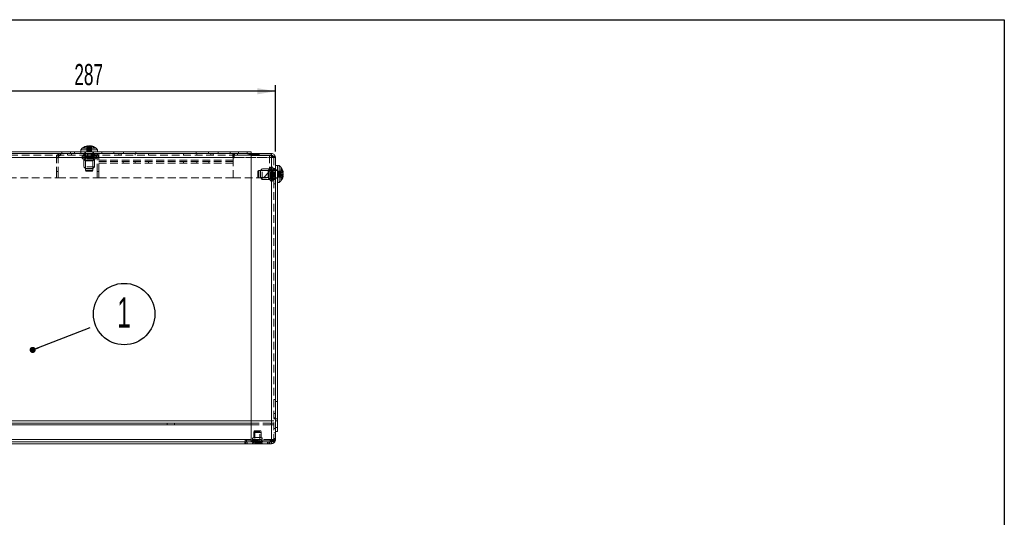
# Model space of a CAD drawing. Header units: millimetres. Extents: x -6 to 587, y -26 to 415.
# Tile 7 of 7: x 424 to 587, y 333 to 415. Entities that reach past the tile are written whole.
import ezdxf

# ---------------------------------------------------------------- set-up
doc = ezdxf.new("R2010")
doc.units = ezdxf.units.MM
doc.linetypes.add('HIDDEN', pattern=[1.905, 1.27, -0.635])
doc.layers.add('KOTY', color=96, linetype='Continuous')
doc.layers.add('RAMIK', color=7, linetype='Continuous')
doc.styles.add('SLDTEXTSTYLE0', font='TXT', dxfattribs={"width": 0.605})
doc.dimstyles.new('SLDDIMSTYLE0', dxfattribs={"dimtxt": 3.5, "dimasz": 3, "dimexe": 0, "dimexo": 0.0625, "dimgap": 0.875, "dimtad": 1, "dimdec": 1, "dimlfac": 5, "dimrnd": 1e-09, "dimzin": 12, "dimdsep": 46, "dimtxsty": 'SLDTEXTSTYLE0', "dimsah": 1, "dimcen": 0.09, "dimadec": 0, "dimazin": 3, "dimtfac": 1, "dimtdec": 1, "dimtofl": 0, "dimtmove": 0, "dimatfit": 3, "dimfxl": 0, "dimfrac": 2, "dimtolj": 1, "dimtzin": 12, "dimarcsym": 0})
doc.dimstyles.new('SLDDIMSTYLE1', dxfattribs={"dimtxt": 0, "dimasz": 1.016, "dimexe": 0, "dimexo": 0.0625, "dimgap": 0, "dimtad": 0, "dimtih": 1, "dimtoh": 1, "dimdec": 0, "dimrnd": 1e-09, "dimzin": 0, "dimdsep": 46, "dimtxsty": 'Standard', "dimblk1": 'DOT', "dimblk2": 'DOT', "dimsah": 1, "dimcen": 0.09, "dimadec": 0, "dimazin": 0, "dimtfac": 1.016, "dimtdec": 0, "dimtofl": 0, "dimtmove": 0, "dimatfit": 3, "dimldrblk": 'DOT', "dimfxl": 0, "dimfrac": 2, "dimtolj": 1, "dimtzin": 0, "dimarcsym": 0})
doc.dimstyles.new('SLDDIMSTYLE3', dxfattribs={"dimtxt": 3.5, "dimasz": 3, "dimexe": 0, "dimexo": 0.0625, "dimgap": 0.875, "dimtad": 1, "dimdec": 1, "dimlfac": 5, "dimrnd": 1e-09, "dimzin": 12, "dimdsep": 46, "dimtxsty": 'SLDTEXTSTYLE0', "dimsah": 1, "dimcen": 0.09, "dimadec": 0, "dimazin": 3, "dimtfac": 1, "dimtdec": 1, "dimtmove": 0, "dimatfit": 0, "dimfxl": 0, "dimfrac": 2, "dimtolj": 1, "dimtzin": 12, "dimarcsym": 0})

# ---------------------------------------------------------------- blocks, each defined once
blk = doc.blocks.new('*D45')
at = {"layer": 'KOTY'}
for p, q in [((409.18, 389.86), (409.18, 404.16)), ((466.58, 393.18), (466.58, 404.16)), ((466.58, 403.16), (409.18, 403.16))]:
    blk.add_line(p, q, dxfattribs=at)
for points in [[(409.18, 403.16), (412.18, 402.65), (412.18, 403.67)], [(466.58, 403.16), (463.58, 403.67), (463.58, 402.65)]]:
    blk.add_solid(points, dxfattribs=at)
at = {"layer": 'KOTY', "insert": (433.34, 407.67, -65.81), "char_height": 3.5, "attachment_point": 1, "style": 'SLDTEXTSTYLE0'}
blk.add_mtext('287', dxfattribs=at)
blk = doc.blocks.new('*D47')
at = {"layer": 'KOTY'}
for p, q in [((378.68, 392.86), (378.68, 398.86)), ((378.68, 392.86), (378.68, 388.86)), ((378.68, 388.86), (378.68, 378.63))]:
    blk.add_line(p, q, dxfattribs=at)
for points in [[(378.68, 392.86), (379.19, 395.86), (378.17, 395.86)], [(378.68, 388.86), (378.17, 385.86), (379.19, 385.86)]]:
    blk.add_solid(points, dxfattribs=at)
at = {"layer": 'KOTY', "insert": (374.17, 378.63, -65.81), "char_height": 3.5, "attachment_point": 1, "rotation": 90, "style": 'SLDTEXTSTYLE0'}
blk.add_mtext('20', dxfattribs=at)
blk = doc.blocks.new('SW_NOTE_19')
at = {"layer": 'KOTY', "color": 0}
blk.add_circle((5.6, 2.2), 5.08, dxfattribs=at)
at = {"layer": 'KOTY', "color": 0, "insert": (5.57, 4.96), "char_height": 5, "attachment_point": 2, "style": 'SLDTEXTSTYLE0'}
blk.add_mtext('1', dxfattribs=at)
blk = doc.blocks.new('_DOT')
at = {"color": 0, "linetype": 'ByBlock', "lineweight": -2}
blk.add_line((-0.5, 0), (-1, 0), dxfattribs=at)
at = {"color": 0, "linetype": 'ByBlock', "const_width": 0.5}
blk.add_lwpolyline([(-0.25, 0, 1), (0.25, 0, 1)], format="xyb", close=True, dxfattribs=at)

msp = doc.modelspace()

# ---------------------------------------------------------------- linework, layer by layer
at = {"color": 7, "linetype": 'HIDDEN', "lineweight": 0}
for p, q in [((435.394, 394.075), (435.394, 393.16)), ((435.515, 394.108), (435.515, 393.16)), ((435.675, 394.137), (435.675, 393.16)), ((435.76, 394.075), (435.76, 393.16)), ((435.796, 394.075), (435.796, 393.16)), ((435.881, 393.16), (435.881, 394.084)), ((436.042, 394.086), (436.042, 393.16)), ((436.162, 394.075), (436.162, 393.16)), ((218.258, 392.18), (465.898, 392.18)), ((224.618, 392.18), (459.538, 392.18)), ((224.618, 392.18), (459.578, 392.18)), ((224.628, 392.56), (459.528, 392.56)), ((224.628, 392.18), (459.528, 392.18)), ((224.628, 392.18), (459.538, 392.18)), ((430.378, 392.56), (430.378, 389.86)), ((430.378, 392.18), (430.678, 392.18)), ((430.678, 392.56), (430.678, 389.86)), ((431.058, 392.56), (431.058, 392.86)), ((431.078, 392.86), (431.078, 392.56)), ((431.278, 393.16), (431.278, 392.86)), ((432.178, 392.56), (432.178, 392.86)), ((432.218, 392.56), (432.218, 392.86)), ((432.678, 392.86), (432.678, 393.16)), ((432.878, 392.56), (432.878, 392.86)), ((434.778, 392.86), (434.888, 392.74)), ((435.584, 393.76), (434.855, 393.76)), ((434.878, 392.86), (434.878, 392.56)), ((436.668, 392.74), (434.888, 392.74)), ((434.888, 392.74), (434.888, 392.46)), ((436.668, 392.46), (434.888, 392.46)), ((435.058, 392.86), (435.058, 392.34)), ((436.498, 392.34), (435.058, 392.34)), ((435.078, 393.16), (435.078, 392.86)), ((435.178, 393.16), (435.178, 390.083)), ((435.423, 393.76), (435.423, 393.16)), ((435.538, 392.56), (435.538, 392.86)), ((435.578, 392.56), (435.578, 392.86)), ((435.584, 393.76), (435.584, 393.16)), ((435.973, 393.76), (435.973, 393.16)), ((436.133, 393.76), (435.973, 393.76)), ((436.133, 393.76), (436.133, 393.16)), ((436.862, 393.76), (436.133, 393.76)), ((436.378, 390.083), (436.378, 393.16)), ((436.478, 392.86), (436.478, 393.16)), ((436.498, 392.34), (436.498, 392.86)), ((436.668, 392.74), (436.778, 392.86)), ((436.668, 392.46), (436.668, 392.74)), ((436.678, 392.56), (436.678, 392.86)), ((436.698, 392.86), (436.698, 392.56)), ((437.078, 389.86), (437.078, 392.56)), ((437.078, 392.18), (437.378, 392.18)), ((437.378, 392.86), (437.378, 392.56)), ((437.378, 389.86), (437.378, 392.56)), ((437.378, 392.18), (459.578, 392.18)), ((437.878, 393.16), (437.878, 392.86)), ((439.878, 392.86), (439.878, 393.16)), ((440.678, 392.86), (440.678, 392.56)), ((441.078, 392.56), (441.078, 392.86)), ((441.478, 393.16), (441.478, 392.86)), ((443.378, 392.56), (443.378, 392.86)), ((443.478, 392.86), (443.478, 393.16)), ((445.578, 392.56), (445.578, 392.86)), ((451.378, 392.56), (451.378, 392.86)), ((453.478, 393.16), (453.478, 392.86)), ((453.578, 392.56), (453.578, 392.86)), ((455.478, 392.86), (455.478, 393.16)), ((455.878, 392.86), (455.878, 392.56)), ((456.278, 392.56), (456.278, 392.86)), ((457.078, 393.16), (457.078, 392.86)), ((459.078, 392.86), (459.078, 393.16)), ((459.518, 392.56), (459.518, 392.86)), ((459.538, 392.86), (459.538, 392.18)), ((459.538, 392.14), (459.538, 392.18)), ((459.678, 392.56), (459.678, 392.86)), ((459.728, 392.18), (465.898, 392.18)), ((459.738, 392.56), (459.738, 392.86)), ((459.738, 392.56), (459.738, 392.14)), ((459.778, 392.56), (459.778, 392.86)), ((460.278, 392.86), (460.278, 392.56)), ((460.478, 393.16), (460.478, 392.86)), ((461.878, 392.86), (461.878, 393.16)), ((462.078, 392.56), (462.078, 392.86)), ((462.278, 392.56), (462.278, 392.86)), ((462.378, 392.76), (462.378, 392.56)), ((463.778, 392.76), (462.378, 392.76)), ((462.936, 392.56), (462.936, 392.86)), ((462.961, 392.56), (462.961, 392.86)), ((463.778, 392.56), (463.778, 392.76)), ((463.878, 392.56), (463.878, 392.86)), ((465.578, 392.56), (465.578, 389.86)), ((465.856, 392.86), (465.856, 392.56)), ((466.278, 392.16), (465.898, 392.54)), ((465.898, 392.54), (465.898, 345.18)), ((465.898, 392.18), (465.898, 345.54)), ((465.898, 392.18), (466.278, 392.18)), ((466.278, 392.18), (466.578, 392.18)), ((466.278, 392.18), (466.278, 345.54)), ((430.678, 392.14), (430.378, 392.14)), ((436.668, 391.96), (434.888, 391.96)), ((434.888, 391.96), (434.888, 390.66)), ((436.668, 390.66), (434.888, 390.66)), ((434.888, 390.66), (435.188, 390.36)), ((436.498, 392.08), (435.058, 392.08)), ((435.058, 392.08), (435.058, 391.735)), ((436.498, 391.735), (435.058, 391.735)), ((435.058, 391.735), (435.188, 391.66)), ((436.368, 391.66), (435.188, 391.66)), ((435.188, 391.66), (435.188, 390.36)), ((436.368, 391.66), (436.498, 391.735)), ((436.368, 390.36), (436.368, 391.66)), ((436.368, 390.36), (436.668, 390.66)), ((436.498, 391.735), (436.498, 392.08)), ((436.668, 390.66), (436.668, 391.96)), ((437.078, 392.14), (437.378, 392.14)), ((459.578, 391.76), (437.378, 391.76)), ((459.578, 391.56), (437.378, 391.56)), ((459.578, 391.26), (437.378, 391.26)), ((441.378, 391.56), (441.378, 391.26)), ((443.378, 391.56), (443.378, 391.26)), ((445.578, 391.56), (445.578, 391.26)), ((451.378, 391.56), (451.378, 391.26)), ((453.578, 391.56), (453.578, 391.26)), ((455.578, 391.56), (455.578, 391.26)), ((459.578, 391.76), (459.578, 392.14)), ((459.578, 391.26), (459.578, 391.76)), ((459.578, 388.86), (459.578, 391.26)), ((459.728, 392.14), (459.738, 392.14)), ((430.378, 389.86), (430.678, 389.86)), ((430.378, 388.86), (430.378, 389.86)), ((430.678, 389.86), (430.678, 388.86)), ((435.178, 390.083), (436.019, 390.083)), ((435.178, 390.083), (435.301, 389.96)), ((436.368, 390.36), (435.188, 390.36)), ((435.97, 389.96), (435.301, 389.96)), ((436.255, 389.96), (435.97, 389.96)), ((436.019, 390.083), (436.378, 390.083)), ((436.255, 389.96), (436.378, 390.083)), ((437.078, 389.86), (437.378, 389.86)), ((437.078, 388.86), (437.078, 389.86)), ((437.378, 389.86), (437.378, 388.86)), ((463.801, 390.06), (463.678, 389.937)), ((463.678, 389.791), (463.678, 389.937)), ((463.678, 388.983), (463.678, 389.791)), ((463.678, 388.983), (463.801, 388.86)), ((463.801, 390.06), (463.801, 389.876)), ((466.878, 390.06), (463.801, 390.06)), ((463.801, 389.876), (463.801, 388.86)), ((464.378, 390.35), (464.078, 390.05)), ((464.078, 388.87), (464.078, 390.05)), ((465.378, 390.05), (464.078, 390.05)), ((464.378, 388.57), (464.378, 390.35)), ((465.678, 390.35), (464.378, 390.35)), ((464.578, 388.86), (465.578, 389.86)), ((465.453, 390.18), (465.378, 390.05)), ((465.378, 388.87), (465.378, 390.05)), ((465.453, 388.74), (465.453, 390.18)), ((465.798, 390.18), (465.453, 390.18)), ((465.678, 388.57), (465.678, 390.35)), ((465.798, 388.74), (465.798, 390.18)), ((466.058, 388.74), (466.058, 390.18)), ((466.578, 390.18), (466.058, 390.18)), ((466.178, 388.57), (466.178, 390.35)), ((466.458, 390.35), (466.178, 390.35)), ((466.578, 390.36), (466.278, 390.36)), ((466.578, 390.46), (466.458, 390.35)), ((466.458, 388.57), (466.458, 390.35)), ((466.878, 390.16), (466.578, 390.16)), ((467.793, 389.951), (466.878, 389.951)), ((467.478, 389.815), (466.878, 389.815)), ((467.803, 389.743), (466.878, 389.743)), ((467.793, 389.662), (466.878, 389.662)), ((467.478, 389.538), (466.878, 389.538)), ((467.853, 389.466), (466.878, 389.466)), ((467.855, 389.455), (466.878, 389.455)), ((467.478, 389.382), (466.878, 389.382)), ((467.793, 389.258), (466.878, 389.258)), ((466.878, 389.177), (467.765, 389.177)), ((467.478, 389.105), (466.878, 389.105)), ((467.793, 388.969), (466.878, 388.969)), ((467.478, 389.815), (467.478, 390.389)), ((467.478, 389.538), (467.478, 389.815)), ((467.478, 388.809), (467.478, 389.382)), ((409.178, 388.86), (430.378, 388.86)), ((430.678, 388.86), (430.378, 388.86)), ((430.678, 388.86), (437.078, 388.86)), ((437.378, 388.86), (437.078, 388.86)), ((437.378, 388.86), (459.578, 388.86)), ((459.578, 388.86), (464.578, 388.86)), ((463.801, 388.86), (466.878, 388.86)), ((464.078, 388.87), (464.378, 388.57)), ((464.078, 388.87), (465.378, 388.87)), ((464.378, 388.57), (465.678, 388.57)), ((465.378, 388.87), (465.453, 388.74)), ((465.453, 388.74), (465.798, 388.74)), ((466.058, 388.74), (466.578, 388.74)), ((466.178, 388.57), (466.458, 388.57)), ((466.278, 388.56), (466.578, 388.56)), ((466.278, 387.86), (466.578, 387.86)), ((466.458, 388.57), (466.578, 388.46)), ((466.578, 388.76), (466.878, 388.76)), ((466.278, 352.16), (466.578, 352.16)), ((466.578, 351.86), (466.878, 351.86)), ((466.278, 349.86), (466.578, 349.86)), ((217.878, 348.64), (466.278, 348.64)), ((448.678, 348.26), (448.678, 347.96)), ((449.878, 347.96), (449.878, 348.26)), ((462.578, 348.64), (466.278, 348.64)), ((462.578, 348.26), (465.878, 348.26)), ((465.878, 347.96), (465.878, 348.26)), ((465.878, 348.26), (466.278, 348.26)), ((466.578, 349.16), (466.278, 349.16)), ((466.578, 348.96), (466.278, 348.96)), ((466.878, 348.96), (466.578, 348.96)), ((466.578, 348.66), (466.878, 348.66)), ((462.578, 347.96), (465.878, 347.96)), ((463.028, 346.96), (462.978, 346.703)), ((462.978, 346.703), (464.178, 346.703)), ((462.978, 346.703), (462.978, 345.86)), ((463.028, 346.96), (464.128, 346.96)), ((463.178, 346.96), (463.178, 345.16)), ((463.301, 346.86), (463.178, 346.737)), ((463.978, 346.737), (463.178, 346.737)), ((463.855, 346.86), (463.301, 346.86)), ((463.978, 346.737), (463.855, 346.86)), ((463.978, 345.16), (463.978, 346.96)), ((464.178, 346.703), (464.128, 346.96)), ((464.178, 345.86), (464.178, 346.703)), ((466.278, 347.96), (465.878, 347.96)), ((466.278, 347.36), (466.578, 347.36)), ((466.278, 346.66), (466.578, 346.66)), ((466.578, 347.56), (466.878, 347.56)), ((465.898, 345.54), (218.258, 345.54)), ((461.678, 344.86), (461.678, 345.16)), ((461.878, 344.86), (461.878, 345.16)), ((465.898, 345.54), (462.578, 345.54)), ((465.678, 345.46), (462.578, 345.46)), ((462.978, 345.46), (462.678, 345.16)), ((462.978, 345.11), (462.728, 344.86)), ((463.178, 345.3), (462.778, 344.92)), ((462.978, 345.86), (464.178, 345.86)), ((462.978, 345.56), (464.178, 345.56)), ((462.978, 345.56), (462.978, 345.46)), ((462.978, 345.46), (462.978, 345.16)), ((462.978, 345.16), (462.978, 345.11)), ((464.178, 345.11), (462.978, 345.11)), ((463.978, 345.3), (463.178, 345.3)), ((463.396, 345.32), (463.232, 345.32)), ((463.232, 345.32), (463.232, 344.86)), ((463.743, 345.32), (463.396, 345.32)), ((463.396, 345.32), (463.396, 344.86)), ((463.414, 345.32), (463.414, 344.86)), ((463.478, 344.86), (463.478, 345.16)), ((463.678, 344.86), (463.678, 345.16)), ((463.743, 345.32), (463.743, 344.86)), ((463.924, 345.32), (463.743, 345.32)), ((463.76, 345.32), (463.76, 344.86)), ((463.924, 345.32), (463.924, 344.86)), ((464.378, 344.92), (463.978, 345.3)), ((464.178, 345.46), (464.178, 345.56)), ((464.478, 345.16), (464.178, 345.46)), ((464.178, 345.16), (464.178, 345.46)), ((464.178, 345.11), (464.178, 345.16)), ((464.428, 344.86), (464.178, 345.11)), ((465.278, 344.86), (465.278, 345.16)), ((465.478, 344.86), (465.478, 345.16)), ((465.578, 344.86), (465.578, 345.16)), ((465.678, 345.18), (465.678, 345.46)), ((465.678, 345.46), (465.878, 345.46)), ((465.856, 344.86), (465.856, 345.16)), ((465.878, 345.46), (465.878, 345.18)), ((466.018, 345.46), (465.878, 345.46)), ((466.278, 345.54), (465.898, 345.54)), ((466.018, 345.46), (466.018, 345.16)), ((466.018, 345.222), (466.018, 345.46)), ((466.278, 345.72), (466.578, 345.72)), ((466.278, 345.54), (466.578, 345.54)), ((464.378, 344.92), (462.778, 344.92)), ((462.778, 344.92), (462.778, 344.86)), ((464.378, 344.86), (464.378, 344.92))]:
    msp.add_line(p, q, dxfattribs=at)
at = {"color": 7, "linetype": 'Continuous', "lineweight": 15}
for p, q in [((435.515, 394.137), (435.515, 394.108)), ((435.881, 394.084), (435.881, 394.137)), ((436.042, 394.137), (436.042, 394.086)), ((224.628, 392.86), (459.528, 392.86)), ((224.628, 392.18), (459.528, 392.18)), ((286.378, 393.16), (433.378, 393.16)), ((433.378, 393.16), (434.378, 393.16)), ((433.378, 392.86), (433.378, 393.16)), ((434.378, 393.46), (434.378, 393.16)), ((434.378, 393.46), (437.178, 393.46)), ((434.378, 392.86), (434.378, 393.16)), ((434.378, 393.16), (462.578, 393.16)), ((434.695, 393.76), (434.855, 393.76)), ((437.178, 393.16), (437.178, 393.46)), ((459.528, 392.86), (459.578, 392.86)), ((459.528, 392.86), (459.528, 392.18)), ((459.528, 392.56), (459.578, 392.56)), ((459.528, 392.14), (459.528, 392.18)), ((459.578, 392.86), (459.578, 392.56)), ((465.898, 392.86), (459.578, 392.86)), ((459.578, 392.14), (459.578, 392.56)), ((465.898, 392.56), (459.578, 392.56)), ((459.728, 392.56), (459.728, 392.14)), ((462.578, 392.86), (462.578, 393.16)), ((462.578, 392.54), (462.578, 345.18)), ((465.898, 392.54), (462.578, 392.54)), ((465.898, 392.54), (465.878, 392.56)), ((465.898, 392.86), (465.898, 392.56)), ((465.898, 392.54), (465.898, 345.18)), ((466.578, 392.18), (466.578, 345.54)), ((459.528, 392.14), (459.728, 392.14)), ((466.578, 390.86), (466.878, 390.86)), ((467.178, 390.86), (466.878, 390.86)), ((466.878, 390.86), (466.878, 346.86)), ((467.178, 390.86), (467.178, 388.06)), ((467.765, 389.177), (467.855, 389.177)), ((467.855, 389.743), (467.803, 389.743)), ((467.855, 389.466), (467.853, 389.466)), ((466.878, 388.06), (467.178, 388.06)), ((467.478, 388.809), (467.478, 388.532)), ((221.618, 348.26), (462.538, 348.26)), ((462.538, 348.26), (462.538, 347.96)), ((462.538, 348.26), (462.578, 348.26)), ((221.618, 347.96), (462.538, 347.96)), ((462.538, 347.96), (462.578, 347.96)), ((466.578, 346.86), (466.878, 346.86)), ((222.638, 345.16), (461.518, 345.16)), ((461.518, 345.16), (461.518, 344.86)), ((461.578, 345.16), (461.518, 345.16)), ((461.578, 345.16), (461.578, 345.46)), ((461.578, 345.46), (461.778, 345.46)), ((461.578, 344.86), (461.578, 345.16)), ((465.898, 345.16), (461.578, 345.16)), ((461.778, 345.46), (461.778, 345.16)), ((462.578, 345.46), (461.778, 345.46)), ((465.898, 345.18), (462.578, 345.18)), ((465.678, 345.16), (465.678, 345.18)), ((465.878, 345.18), (465.878, 345.16)), ((466.018, 345.16), (465.898, 345.16)), ((465.898, 344.86), (465.898, 345.16)), ((222.638, 344.86), (461.518, 344.86)), ((461.518, 344.86), (461.578, 344.86)), ((465.898, 344.86), (461.578, 344.86))]:
    msp.add_line(p, q, dxfattribs=at)
at = {"color": 8, "linetype": 'Continuous', "lineweight": 15}
for p, q in [((459.578, 392.18), (459.728, 392.18)), ((221.578, 348.64), (462.578, 348.64)), ((462.578, 345.54), (221.578, 345.54)), ((466.018, 345.16), (466.018, 345.222))]:
    msp.add_line(p, q, dxfattribs=at)
at = {"color": 7, "linetype": 'HIDDEN', "lineweight": 0, "flags": 128}
for points in [[(435.76, 394.075), (435.775, 394.086), (435.778, 394.088)], [(435.058, 392.34), (434.983, 392.328), (434.923, 392.295), (434.897, 392.267), (434.883, 392.238), (434.878, 392.21), (434.883, 392.182), (434.897, 392.153), (434.923, 392.126), (434.982, 392.093), (435.058, 392.08)], [(436.498, 392.08), (436.574, 392.093), (436.633, 392.126), (436.659, 392.153), (436.674, 392.182), (436.678, 392.21), (436.674, 392.238), (436.659, 392.267), (436.633, 392.295), (436.574, 392.328), (436.498, 392.34)], [(466.142, 392.456), (466.223, 392.377), (466.278, 392.18)], [(466.058, 390.18), (466.046, 390.256), (466.013, 390.315), (465.985, 390.341), (465.956, 390.356), (465.928, 390.36), (465.9, 390.356), (465.871, 390.341), (465.844, 390.315), (465.811, 390.256), (465.798, 390.18)], [(465.798, 388.74), (465.811, 388.665), (465.844, 388.605), (465.871, 388.579), (465.9, 388.565), (465.928, 388.56), (465.956, 388.565), (465.985, 388.579), (466.013, 388.605), (466.046, 388.665), (466.058, 388.74)], [(466.278, 345.54), (466.229, 345.354), (466.143, 345.265)]]:
    msp.add_lwpolyline(points, dxfattribs=at)
at = {"color": 7, "linetype": 'Continuous', "lineweight": 15, "flags": 128}
for points in [[(436.042, 394.108), (435.992, 394.119), (435.881, 394.137)], [(465.898, 392.56), (466.084, 392.511), (466.142, 392.456)], [(466.578, 392.18), (466.526, 392.27), (466.379, 392.36), (466.158, 392.45), (465.898, 392.54)], [(465.898, 345.18), (466.158, 345.27), (466.379, 345.36), (466.526, 345.45), (466.578, 345.54)], [(466.143, 345.265), (466.095, 345.215), (465.898, 345.16)]]:
    msp.add_lwpolyline(points, dxfattribs=at)
at = {"color": 7, "linetype": 'Continuous', "lineweight": 15}
for centre, radius, start, end in [((435.778, 392.41), 1.75, 106.52909, 143.1301), ((435.714, 392.624), 1.526, 97.49085, 131.88912), ((435.874, 392.624), 1.526, 97.49121, 131.88844), ((435.566, 393.777), 0.377, 52.45274, 73.16813), ((435.984, 393.791), 0.362, 106.55063, 124.69358), ((435.979, 392.68), 1.408, 82.52337, 97.47663), ((435.933, 393.777), 0.377, 52.45274, 73.16813), ((435.856, 392.674), 1.475, 73.46145, 82.77724), ((435.778, 392.41), 1.75, 36.8699, 73.47091), ((465.898, 392.18), 0.68, 359.99989, 90.00061), ((466.128, 389.46), 1.75, 9.49246, 53.1301), ((466.128, 389.46), 1.75, 306.8699, 350.50754), ((466.765, 389.659), 1.109, 310.02661, 349.40547), ((466.765, 389.381), 1.109, 310.02661, 349.40547), ((466.975, 389.594), 0.893, 9.60697, 23.56299), ((466.93, 389.807), 0.875, 350.51334, 9.48666), ((466.975, 389.306), 0.893, 9.60729, 23.56289), ((466.922, 389.113), 0.883, 4.20308, 9.46272), ((466.908, 389.312), 0.959, 9.24221, 22.36195), ((465.898, 345.54), 0.68, 269.99924, 0.00026)]:
    msp.add_arc(centre, radius, start, end, dxfattribs=at)
at = {"color": 7, "linetype": 'HIDDEN', "lineweight": 0}
for centre, radius, start, end in [((435.624, 393.776), 0.377, 106.83524, 127.54619), ((435.577, 392.68), 1.408, 82.52326, 97.47674), ((435.677, 392.616), 1.535, 48.1623, 76.25475), ((435.831, 392.605), 1.548, 48.2531, 73.29004), ((431.058, 392.18), 0.68, 90, 180), ((431.058, 392.18), 0.38, 90, 180), ((436.698, 392.18), 0.68, 0, 90), ((436.698, 392.18), 0.38, 0, 90), ((460.072, 392.158), 5.826, 0.21802, 6.92233), ((464.046, 392.166), 1.852, 0.44535, 12.29589), ((465.676, 391.925), 0.654, 22.9437, 70.15312), ((466.765, 389.539), 1.109, 10.59453, 49.97339), ((466.703, 389.212), 1.187, 23.02423, 49.23205), ((466.975, 389.615), 0.893, 336.43711, 350.39271), ((466.975, 389.326), 0.893, 336.43701, 350.39303), ((466.931, 389.114), 0.874, 350.5063, 4.18176), ((464.046, 345.555), 1.852, 347.70411, 359.55465), ((460.072, 345.562), 5.826, 353.07767, 359.78198), ((465.676, 345.795), 0.654, 289.84688, 337.0563), ((466.018, 345.72), 0.26, 270, 0), ((466.018, 345.72), 0.56, 270, 0)]:
    msp.add_arc(centre, radius, start, end, dxfattribs=at)
for centre, major_axis, ratio, start_param, end_param in [((434.888, 392.21), (-0.3, 0), 0.8333333, 4.712389, 7.8539816), ((436.668, 392.21), (0.3, 0), 0.8333333, 4.712389, 7.8539816), ((465.928, 390.35), (0, 0.3), 0.8333333, 4.712389, 7.8539816), ((465.928, 388.57), (0, -0.3), 0.8333333, 4.712389, 7.8539816), ((462.978, 345.71), (0.2, 0), 0.7490591, 1.5707963, 4.712389), ((464.178, 345.71), (-0.2, 0), 0.7490591, 1.5707963, 4.712389)]:
    msp.add_ellipse(centre, major_axis=major_axis, ratio=ratio, start_param=start_param, end_param=end_param, dxfattribs=at)
at = {"layer": 'RAMIK'}
for p, q in [((5, 415), (587.019, 415)), ((587.019, 415), (587.019, 5))]:
    msp.add_line(p, q, dxfattribs=at)

# ---------------------------------------------------------------- block references
at = {"layer": 'KOTY'}
msp.add_blockref('SW_NOTE_19', (435.961, 364.098), dxfattribs=at)

# ---------------------------------------------------------------- dimensions: what is measured, and where the dimension line sits
dim = msp.add_linear_dim(base=(409.178, 403.16), p1=(466.578, 392.18), p2=(409.178, 388.86), dimstyle='SLDDIMSTYLE0', dxfattribs=at)
dim.commit()
dim.dimension.update_dxf_attribs({"geometry": '*D45', "text_midpoint": (438.954, 403.16), "dimtype": 160})
dim = msp.add_linear_dim(base=(378.682, 388.86), p1=(459.528, 392.86), p2=(409.178, 388.86), angle=90, dimstyle='SLDDIMSTYLE3', dxfattribs=at)
dim.commit()
dim.dimension.update_dxf_attribs({"geometry": '*D47', "text_midpoint": (378.682, 382.912), "dimtype": 160})

# ---------------------------------------------------------------- leaders
msp.add_leader([(426.441, 360.365), (435.961, 364.098)], dimstyle='SLDDIMSTYLE1', dxfattribs=at)

doc.saveas('drawing.dxf')
